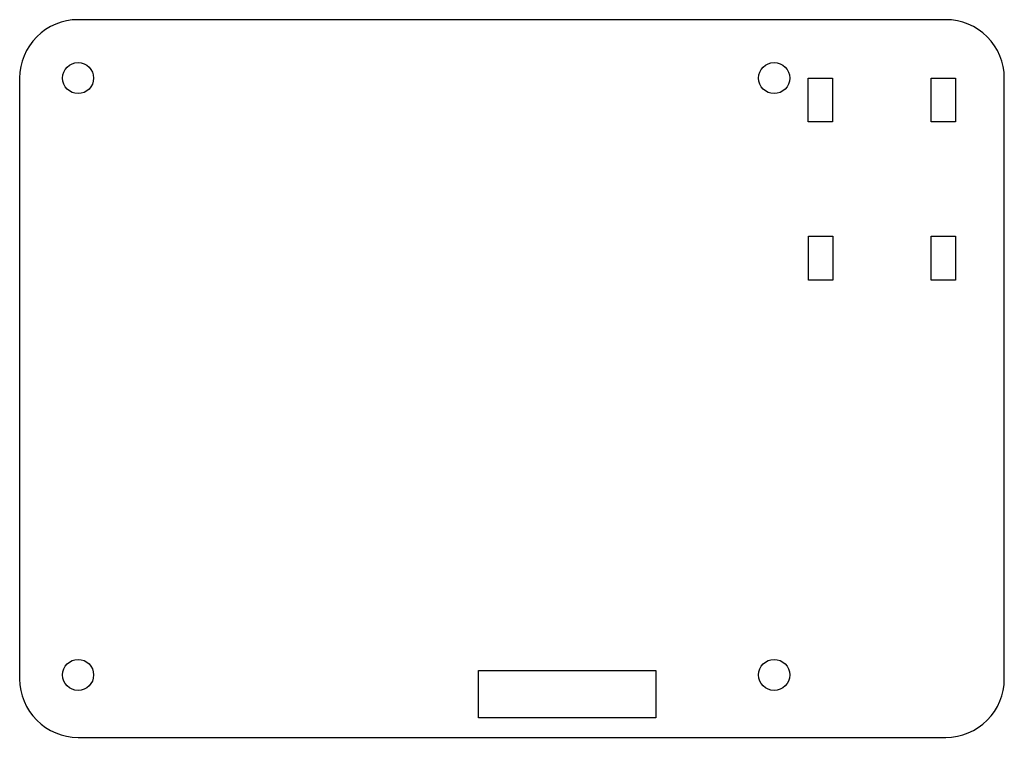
# Model space of a CAD drawing. Header units: millimetres. Extents: x -84 to 18, y -74 to 0.
import ezdxf

# ---------------------------------------------------------------- set-up
doc = ezdxf.new("R2010")
doc.units = ezdxf.units.MM
doc.layers.get('0').update_dxf_attribs({"linetype": 'CONTINUOUS'})

msp = doc.modelspace()

# ---------------------------------------------------------------- linework, layer by layer
msp.add_lwpolyline([(11.61, -73.79, 0.414214), (17.61, -67.79), (17.61, -6.05, 0.414214), (11.61, -0.05), (-77.52, -0.05, 0.414214), (-83.52, -6.05), (-83.52, -67.79, 0.414214), (-77.52, -73.79)], format="xyb", close=True)
for points in [[(-2.53, -6.05), (-0.03, -6.05), (-0.03, -10.55), (-2.53, -10.55)], [(10.11, -6.05), (12.61, -6.05), (12.61, -10.55), (10.11, -10.55)], [(0, -26.81), (-2.5, -26.81), (-2.5, -22.31), (0, -22.31)], [(10.11, -26.81), (10.11, -22.31), (12.61, -22.31), (12.61, -26.81)], [(-18.18, -71.77), (-36.4, -71.77), (-36.4, -66.92), (-18.18, -66.92)]]:
    msp.add_lwpolyline(points, close=True)
for centre in [(-77.52, -6.05), (-6.03, -6.05), (-77.52, -67.38), (-6.03, -67.38)]:
    msp.add_circle(centre, 1.6)

doc.saveas('drawing.dxf')
